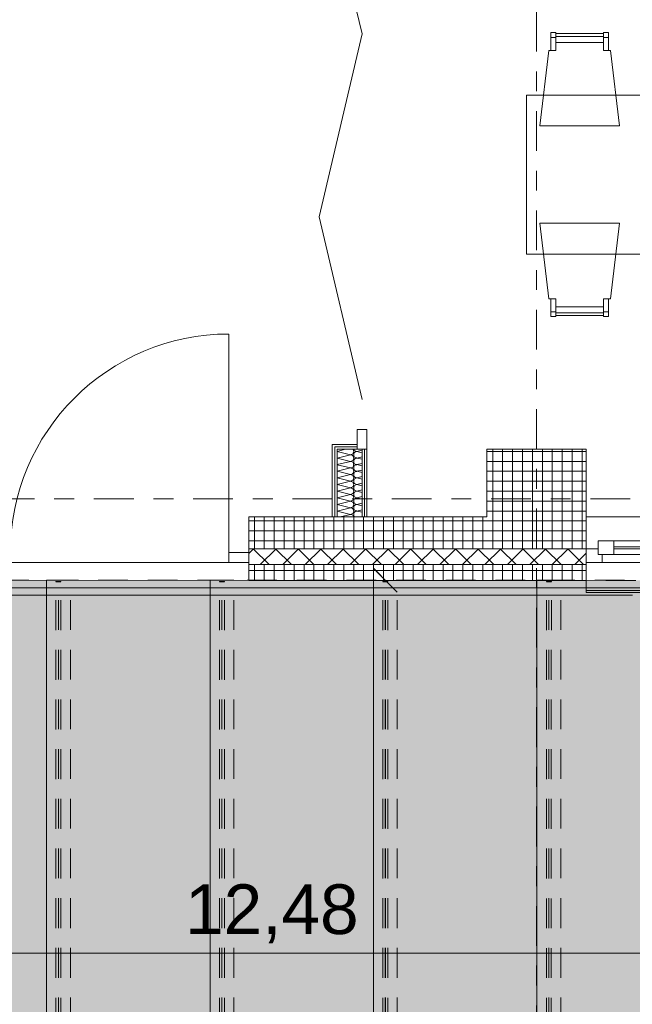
# Model space of a CAD drawing. Header units: metres. Extents: x -167 to 338, y -186 to 508.
# Tile 54 of 113: x 50.15 to 53.24, y 26.05 to 31. Entities that reach past the tile are written whole.
import ezdxf
from ezdxf.enums import TextEntityAlignment as Align

# ---------------------------------------------------------------- set-up
doc = ezdxf.new("R2010")
doc.units = ezdxf.units.M
doc.header["$MEASUREMENT"] = 0
for name, pattern in [('Raster', [0.4, 0.2, -0.1, 0, -0.1]), ('Strichlinie eng', [0.23, 0.15, -0.08]), ('Untersicht', [0.2, 0.15, -0.05])]:
    doc.linetypes.add(name, pattern=pattern)
for name, color, linetype in [('10 Stütze', 7, 'Continuous'), ('10 Wand außen', 7, 'Continuous'), ('20 Decke', 7, 'Continuous'), ('30 Dachaufbau', 7, 'Continuous'), ('30 Dachstuhl', 7, 'Continuous'), ('50 Möblierung', 7, 'Continuous'), ('60 Gelände 2D Übersicht', 7, 'Continuous'), ('80 Raum', 7, 'Continuous'), ('90 Achsraster', 7, 'Continuous'), ('94 Genehmigungsplanung Bemaßung', 7, 'Continuous')]:
    doc.layers.add(name, color=color, linetype=linetype)
doc.styles.add('ERSTELLTER_STIL_1', font='arial.ttf')
doc.styles.add('ERSTELLTER_STIL_2', font='arial.ttf')
doc.dimstyles.new('ERSTELLTER_STIL__1', dxfattribs={"dimtxt": 0.25, "dimasz": 0.19, "dimexe": 0.18, "dimexo": 0.1, "dimgap": 0, "dimtad": 1, "dimtih": 1, "dimtoh": 1, "dimzin": 0, "dimdsep": 46, "dimtxsty": 'ERSTELLTER_STIL_1', "dimblk": 'ARROWHEAD_6', "dimblk1": 'ARROWHEAD_6', "dimblk2": 'ARROWHEAD_6', "dimcen": 0.09, "dimclrd": 7, "dimclre": 7, "dimclrt": 7, "dimazin": 0, "dimtfac": 1, "dimtdec": 4, "dimtmove": 0, "dimatfit": 3, "dimfxl": 1, "dimtolj": 1, "dimtzin": 0, "dimarcsym": 0})
doc.dimstyles.new('ERSTELLTER_STIL__2', dxfattribs={"dimtxt": 0.25, "dimasz": 0.19, "dimexe": 0.18, "dimexo": 0.1, "dimgap": 0, "dimtad": 1, "dimzin": 0, "dimdsep": 46, "dimtxsty": 'ERSTELLTER_STIL_1', "dimblk": 'ARROWHEAD_6', "dimblk1": 'ARROWHEAD_6', "dimblk2": 'ARROWHEAD_6', "dimcen": 0.09, "dimclrd": 7, "dimclre": 7, "dimclrt": 7, "dimazin": 0, "dimtfac": 1, "dimtdec": 4, "dimtmove": 0, "dimatfit": 3, "dimfxl": 1, "dimtolj": 1, "dimtzin": 0, "dimarcsym": 0})
pattern_1 = [(0, (27236.132094, 33357.27905), (0, 0.05), []), (90, (27236.132094, 33357.27905), (-0.05, 0), [])]
pattern_2 = [(0, (27236.132094, 33357.27905), (0, 0.075), [0, -0.075])]

# ---------------------------------------------------------------- blocks, each defined once
blk = doc.blocks.new('Aufenthaltsraum_0-13_1_1', base_point=(49.8662, 32.5128))
at = {"layer": '80 Raum', "color": 7, "lineweight": 18, "insert": (48.7233, 30.5894), "char_height": 0.2, "attachment_point": 1, "style": 'ERSTELLTER_STIL_1'}
blk.add_mtext('\\A1;{\\pql;\\pt0,0.2;\\fArial|b0|i0|c0|p0;\\W1.000000;77,19\\fArial|b0|i0|c0|p0;\\W1.000000;\\A1{\\H.66x;\\S^  ;}\\fArial|b0|i0|c0|p0;\\W1.000000; m\\fArial|b0|i0|c0|p0;\\W1.000000;\\A1{\\H.66x;\\S2^  ;}}', dxfattribs=at)
at = {"layer": '80 Raum', "color": 7, "lineweight": 18, "style": 'ERSTELLTER_STIL_1'}
for tag, p in [('DUMMY_850', (50.7206, 31.4237)), ('ROOM_NAME', (48.7233, 31.378)), ('DUMMY_851', (49.2723, 31.0309)), ('ROOM_NUMBER', (48.7233, 30.9851)), ('DUMMY_852', (48.7233, 30.638))]:
    blk.add_attdef(tag, text='', height=0.2, dxfattribs=at).set_placement(p, align=Align.TOP_LEFT)
blk = doc.blocks.new('I-Träger gelocht 27')
at = {"layer": '30 Dachstuhl', "color": 7, "linetype": 'Untersicht', "lineweight": 13}
for p, q in [((5, 0.12), (0, 0.12)), ((5, 0), (5, 0.12)), ((5, 0), (5, 0.12)), ((0, 0.06), (5, 0.06)), ((0, 0), (5, 0))]:
    blk.add_line(p, q, dxfattribs=at)
at = {"layer": '30 Dachstuhl', "color": 7, "linetype": 'Untersicht', "lineweight": 13, "flags": 128}
blk.add_lwpolyline([(0, 0), (5, 0), (5, 0.12), (0, 0.12)], close=True, dxfattribs=at)
blk = doc.blocks.new('I-Träger gelocht 27_2')
at = {"layer": '30 Dachstuhl', "color": 7, "linetype": 'Untersicht', "lineweight": 13}
for p, q in [((5.06, 0.12), (0, 0.12)), ((4.94, 0), (5.06, 0.12)), ((4.94, 0), (5.06, 0.12)), ((0, 0.06), (5, 0.06)), ((0, 0), (4.94, 0))]:
    blk.add_line(p, q, dxfattribs=at)
at = {"layer": '30 Dachstuhl', "color": 7, "linetype": 'Untersicht', "lineweight": 13, "flags": 128}
blk.add_lwpolyline([(0, 0), (4.94, 0), (5.06, 0.12), (0, 0.12)], close=True, dxfattribs=at)
blk = doc.blocks.new('SHS kaltgewalzter Träger 27')
at = {"layer": '30 Dachstuhl', "color": 7, "linetype": 'Untersicht', "lineweight": 13}
for p, q in [((-0.0013, 0.0125), (4.9918, 0.0125)), ((-0.0007, 0), (4.9925, 0)), ((4.9931, 0.0125), (4.9918, 0.0125)), ((4.9918, 0.0125), (4.9918, -0.0125)), ((4.9919, -0.0105), (4.9919, 0.0105)), ((4.9919, 0.0105), (4.993, 0.0105)), ((4.993, 0.0105), (4.993, -0.0105)), ((4.9931, -0.0125), (4.9931, 0.0125)), ((-0.0013, -0.0125), (4.9918, -0.0125)), ((4.9918, -0.0125), (4.9931, -0.0125)), ((4.993, -0.0105), (4.9919, -0.0105))]:
    blk.add_line(p, q, dxfattribs=at)
blk = doc.blocks.new('4-Flügelfenster 27_4')
at = {"layer": '10 Wand außen', "color": 7, "linetype": 'Continuous', "lineweight": 13}
for p, q in [((-2.25, 0.16), (2.25, 0.16)), ((2.25, -0.22), (2.25, -0.07)), ((2.25, -0.21), (2.25, -0.16)), ((-2.25, -0.21), (2.25, -0.21)), ((-2.25, -0.22), (2.25, -0.22))]:
    blk.add_line(p, q, dxfattribs=at)
at = {"layer": '10 Wand außen', "color": 8, "linetype": 'Continuous', "lineweight": 18}
for p, q in [((2.25, 0), (2.25, 0.16)), ((2.25, -0.07), (2.25, 0)), ((2.25, -0.07), (2.25, 0)), ((2.25, -0.08), (2.25, -0.07)), ((2.25, -0.16), (2.25, -0.08))]:
    blk.add_line(p, q, dxfattribs=at)
at = {"layer": '10 Wand außen', "color": 7, "linetype": 'Continuous', "lineweight": 18}
for p, q in [((1.165, 0.04), (2.11, 0.04)), ((1.165, 0.01), (2.11, 0.01)), ((2.11, -0.03), (2.11, 0.04)), ((2.11, 0.04), (2.19, 0.04)), ((2.19, 0.04), (2.19, -0.03)), ((2.19, -0.03), (2.19, 0)), ((2.19, 0), (2.25, 0)), ((2.11, 0), (1.165, 0)), ((2.11, -0.03), (1.165, -0.03)), ((2.19, -0.03), (2.11, -0.03)), ((2.17, -0.07), (2.17, -0.03)), ((2.17, -0.03), (2.19, -0.03)), ((2.17, -0.07), (-2.17, -0.07)), ((2.25, -0.07), (2.17, -0.07))]:
    blk.add_line(p, q, dxfattribs=at)
at = {"layer": '10 Wand außen', "color": 7, "linetype": 'Strichlinie eng', "lineweight": 13}
blk.add_line((-2.25, -0.16), (2.25, -0.16), dxfattribs=at)
blk = doc.blocks.new('Eingang 02 2-Fl 27')
at = {"layer": '10 Wand außen', "color": 7, "linetype": 'Continuous', "lineweight": 18}
for p, q in [((-1.1, 0), (-1.1, 1.1)), ((1.1, 0), (1.1, 1.1)), ((-1.1, 0), (-1.2, 0)), ((-1.2, 0), (-1.2, -0.05)), ((-1.1, -0.04), (-1.1, 0)), ((1.1, -0.04), (1.1, 0)), ((1.1, 0), (1.2, 0)), ((1.2, 0), (1.2, -0.05)), ((-1.1, -0.05), (-1.1, -0.04)), ((1.1, -0.05), (1.1, -0.04)), ((-1.2, -0.05), (-1.1, -0.05)), ((1.2, -0.05), (1.1, -0.05))]:
    blk.add_line(p, q, dxfattribs=at)
at = {"layer": '10 Wand außen', "color": 8, "linetype": 'Continuous', "lineweight": 18}
for p, q in [((-1.2, 0.18), (-1.2, 0.02)), ((1.2, 0.18), (1.2, 0.02)), ((-1.2, 0.02), (-1.2, 0)), ((-1.2, 0), (-1.2, -0.05)), ((-1.2, 0), (-1.2, -0.05)), ((1.2, 0.02), (1.2, 0)), ((1.2, 0), (1.2, -0.05)), ((1.2, 0), (1.2, -0.05)), ((-1.2, -0.05), (-1.2, -0.06)), ((-1.2, -0.06), (-1.2, -0.14)), ((1.2, -0.05), (1.2, -0.06)), ((1.2, -0.06), (1.2, -0.14))]:
    blk.add_line(p, q, dxfattribs=at)
at = {"layer": '10 Wand außen', "color": 7, "linetype": 'Continuous', "lineweight": 13}
for centre, start, end in [((-1.1, 0), 0, 90), ((1.1, 0), 90, 180)]:
    blk.add_arc(centre, 1.1, start, end, dxfattribs=at)
blk = doc.blocks.new('*X122', base_point=(27236.1321, 33357.279))
at = {"layer": '10 Wand außen', "color": 8, "linetype": 'Continuous', "lineweight": 18}
for p, q in [((51.7913, 28.8397), (51.7491, 28.8291)), ((51.8293, 28.8383), (51.8282, 28.8397)), ((51.8308, 28.8354), (51.8293, 28.8383)), ((51.8318, 28.8323), (51.8308, 28.8354)), ((51.8333, 28.8397), (51.8334, 28.8393)), ((51.8334, 28.8393), (51.8349, 28.8365)), ((51.8349, 28.8365), (51.837, 28.8339)), ((51.8154, 28.8124), (51.7491, 28.829)), ((51.8154, 28.8124), (51.7491, 28.7958)), ((51.8154, 28.779), (51.7491, 28.7956)), ((51.8154, 28.8124), (51.8187, 28.8127)), ((51.8187, 28.8121), (51.8154, 28.8124)), ((51.8187, 28.8127), (51.8218, 28.8137)), ((51.8218, 28.8111), (51.8187, 28.8121)), ((51.8218, 28.8137), (51.8247, 28.8152)), ((51.8247, 28.8096), (51.8218, 28.8111)), ((51.8247, 28.8152), (51.8272, 28.8173)), ((51.8272, 28.8075), (51.8247, 28.8096)), ((51.8272, 28.8173), (51.8293, 28.8198)), ((51.8293, 28.805), (51.8272, 28.8075)), ((51.8272, 28.7839), (51.8293, 28.7865)), ((51.8293, 28.8198), (51.8308, 28.8227)), ((51.8308, 28.8021), (51.8293, 28.805)), ((51.8293, 28.7865), (51.8308, 28.7893)), ((51.8308, 28.8227), (51.8318, 28.8258)), ((51.8318, 28.799), (51.8308, 28.8021)), ((51.8308, 28.7893), (51.8318, 28.7925)), ((51.8321, 28.829), (51.8318, 28.8323)), ((51.8318, 28.8258), (51.8321, 28.829)), ((51.8321, 28.7957), (51.8318, 28.799)), ((51.8318, 28.7925), (51.8321, 28.7957)), ((51.8324, 28.8156), (51.8321, 28.8124)), ((51.8321, 28.8124), (51.8324, 28.8091)), ((51.8334, 28.8188), (51.8324, 28.8156)), ((51.8324, 28.8091), (51.8334, 28.806)), ((51.8349, 28.8216), (51.8334, 28.8188)), ((51.8334, 28.806), (51.8349, 28.8031)), ((51.8349, 28.7883), (51.8334, 28.7854)), ((51.837, 28.8242), (51.8349, 28.8216)), ((51.8349, 28.8031), (51.837, 28.8006)), ((51.837, 28.7908), (51.8349, 28.7883)), ((51.837, 28.8339), (51.8395, 28.8319)), ((51.8395, 28.8262), (51.837, 28.8242)), ((51.837, 28.8006), (51.8395, 28.7985)), ((51.8395, 28.7929), (51.837, 28.7908)), ((51.8395, 28.8319), (51.8424, 28.8303)), ((51.8424, 28.8278), (51.8395, 28.8262)), ((51.8395, 28.7985), (51.8424, 28.797)), ((51.8424, 28.7944), (51.8395, 28.7929)), ((51.8424, 28.8303), (51.8455, 28.8294)), ((51.8455, 28.8287), (51.8424, 28.8278)), ((51.8424, 28.797), (51.8455, 28.796)), ((51.8455, 28.7954), (51.8424, 28.7944)), ((51.8455, 28.8294), (51.8488, 28.829)), ((51.8488, 28.829), (51.8455, 28.8287)), ((51.8455, 28.796), (51.8488, 28.7957)), ((51.8488, 28.7957), (51.8455, 28.7954)), ((51.8741, 28.8354), (51.8488, 28.829)), ((51.8741, 28.8227), (51.8488, 28.829)), ((51.8741, 28.8021), (51.8488, 28.7957)), ((51.8741, 28.7894), (51.8488, 28.7957)), ((51.8154, 28.779), (51.7491, 28.7625)), ((51.8154, 28.7457), (51.7491, 28.7623)), ((51.8154, 28.7457), (51.7491, 28.7291)), ((51.8154, 28.779), (51.8187, 28.7794)), ((51.8187, 28.7787), (51.8154, 28.779)), ((51.8154, 28.7457), (51.8187, 28.746)), ((51.8187, 28.7454), (51.8154, 28.7457)), ((51.8187, 28.7794), (51.8218, 28.7803)), ((51.8218, 28.7778), (51.8187, 28.7787)), ((51.8187, 28.746), (51.8218, 28.747)), ((51.8218, 28.7444), (51.8187, 28.7454)), ((51.8218, 28.7803), (51.8247, 28.7819)), ((51.8247, 28.7762), (51.8218, 28.7778)), ((51.8218, 28.747), (51.8247, 28.7485)), ((51.8247, 28.7429), (51.8218, 28.7444)), ((51.8247, 28.7819), (51.8272, 28.7839)), ((51.8272, 28.7742), (51.8247, 28.7762)), ((51.8247, 28.7485), (51.8272, 28.7506)), ((51.8272, 28.7408), (51.8247, 28.7429)), ((51.8293, 28.7716), (51.8272, 28.7742)), ((51.8272, 28.7506), (51.8293, 28.7531)), ((51.8293, 28.7383), (51.8272, 28.7408)), ((51.8308, 28.7688), (51.8293, 28.7716)), ((51.8293, 28.7531), (51.8308, 28.756)), ((51.8308, 28.7354), (51.8293, 28.7383)), ((51.8318, 28.7656), (51.8308, 28.7688)), ((51.8308, 28.756), (51.8318, 28.7591)), ((51.8321, 28.7624), (51.8318, 28.7656)), ((51.8318, 28.7591), (51.8321, 28.7624)), ((51.8324, 28.7823), (51.8321, 28.779)), ((51.8321, 28.779), (51.8324, 28.7758)), ((51.8324, 28.749), (51.8321, 28.7457)), ((51.8321, 28.7457), (51.8324, 28.7425)), ((51.8334, 28.7854), (51.8324, 28.7823)), ((51.8324, 28.7758), (51.8334, 28.7727)), ((51.8334, 28.7521), (51.8324, 28.749)), ((51.8324, 28.7425), (51.8334, 28.7393)), ((51.8334, 28.7727), (51.8349, 28.7698)), ((51.8349, 28.755), (51.8334, 28.7521)), ((51.8334, 28.7393), (51.8349, 28.7365)), ((51.8349, 28.7698), (51.837, 28.7673)), ((51.837, 28.7575), (51.8349, 28.755)), ((51.8349, 28.7365), (51.837, 28.7339)), ((51.837, 28.7673), (51.8395, 28.7652)), ((51.8395, 28.7596), (51.837, 28.7575)), ((51.8395, 28.7652), (51.8424, 28.7637)), ((51.8424, 28.7611), (51.8395, 28.7596)), ((51.8424, 28.7637), (51.8455, 28.7627)), ((51.8455, 28.7621), (51.8424, 28.7611)), ((51.8455, 28.7627), (51.8488, 28.7624)), ((51.8488, 28.7624), (51.8455, 28.7621)), ((51.8741, 28.7687), (51.8488, 28.7624)), ((51.8741, 28.756), (51.8488, 28.7624)), ((51.8154, 28.7124), (51.7491, 28.729)), ((51.8154, 28.7124), (51.7491, 28.6958)), ((51.8154, 28.679), (51.7491, 28.6956)), ((51.8154, 28.7124), (51.8187, 28.7127)), ((51.8187, 28.7121), (51.8154, 28.7124)), ((51.8187, 28.7127), (51.8218, 28.7137)), ((51.8218, 28.7111), (51.8187, 28.7121)), ((51.8218, 28.7137), (51.8247, 28.7152)), ((51.8247, 28.7096), (51.8218, 28.7111)), ((51.8247, 28.7152), (51.8272, 28.7173)), ((51.8272, 28.7075), (51.8247, 28.7096)), ((51.8272, 28.7173), (51.8293, 28.7198)), ((51.8293, 28.705), (51.8272, 28.7075)), ((51.8293, 28.7198), (51.8308, 28.7227)), ((51.8308, 28.7021), (51.8293, 28.705)), ((51.8293, 28.6865), (51.8308, 28.6893)), ((51.8318, 28.7323), (51.8308, 28.7354)), ((51.8308, 28.7227), (51.8318, 28.7258)), ((51.8318, 28.699), (51.8308, 28.7021)), ((51.8308, 28.6893), (51.8318, 28.6925)), ((51.8321, 28.729), (51.8318, 28.7323)), ((51.8318, 28.7258), (51.8321, 28.729)), ((51.8321, 28.6957), (51.8318, 28.699)), ((51.8318, 28.6925), (51.8321, 28.6957)), ((51.8324, 28.7156), (51.8321, 28.7124)), ((51.8321, 28.7124), (51.8324, 28.7091)), ((51.8334, 28.7188), (51.8324, 28.7156)), ((51.8324, 28.7091), (51.8334, 28.706)), ((51.8349, 28.7216), (51.8334, 28.7188)), ((51.8334, 28.706), (51.8349, 28.7031)), ((51.8349, 28.6883), (51.8334, 28.6854)), ((51.837, 28.7242), (51.8349, 28.7216)), ((51.8349, 28.7031), (51.837, 28.7006)), ((51.837, 28.6908), (51.8349, 28.6883)), ((51.837, 28.7339), (51.8395, 28.7319)), ((51.8395, 28.7262), (51.837, 28.7242)), ((51.837, 28.7006), (51.8395, 28.6985)), ((51.8395, 28.6929), (51.837, 28.6908)), ((51.8395, 28.7319), (51.8424, 28.7303)), ((51.8424, 28.7278), (51.8395, 28.7262)), ((51.8395, 28.6985), (51.8424, 28.697)), ((51.8424, 28.6944), (51.8395, 28.6929)), ((51.8424, 28.7303), (51.8455, 28.7294)), ((51.8455, 28.7287), (51.8424, 28.7278)), ((51.8424, 28.697), (51.8455, 28.696)), ((51.8455, 28.6954), (51.8424, 28.6944)), ((51.8455, 28.7294), (51.8488, 28.729)), ((51.8488, 28.729), (51.8455, 28.7287)), ((51.8455, 28.696), (51.8488, 28.6957)), ((51.8488, 28.6957), (51.8455, 28.6954)), ((51.8741, 28.7354), (51.8488, 28.729)), ((51.8741, 28.7227), (51.8488, 28.729)), ((51.8741, 28.7021), (51.8488, 28.6957)), ((51.8741, 28.6894), (51.8488, 28.6957)), ((51.8154, 28.679), (51.7491, 28.6625)), ((51.8154, 28.6457), (51.7491, 28.6623)), ((51.8154, 28.6457), (51.7491, 28.6291)), ((51.8154, 28.679), (51.8187, 28.6794)), ((51.8187, 28.6787), (51.8154, 28.679)), ((51.8154, 28.6457), (51.8187, 28.646)), ((51.8187, 28.6454), (51.8154, 28.6457)), ((51.8187, 28.6794), (51.8218, 28.6803)), ((51.8218, 28.6778), (51.8187, 28.6787)), ((51.8187, 28.646), (51.8218, 28.647)), ((51.8218, 28.6444), (51.8187, 28.6454)), ((51.8218, 28.6803), (51.8247, 28.6819)), ((51.8247, 28.6762), (51.8218, 28.6778)), ((51.8218, 28.647), (51.8247, 28.6485)), ((51.8247, 28.6429), (51.8218, 28.6444)), ((51.8247, 28.6819), (51.8272, 28.6839)), ((51.8272, 28.6742), (51.8247, 28.6762)), ((51.8247, 28.6485), (51.8272, 28.6506)), ((51.8272, 28.6408), (51.8247, 28.6429)), ((51.8272, 28.6839), (51.8293, 28.6865)), ((51.8293, 28.6716), (51.8272, 28.6742)), ((51.8272, 28.6506), (51.8293, 28.6531)), ((51.8293, 28.6383), (51.8272, 28.6408)), ((51.8308, 28.6688), (51.8293, 28.6716)), ((51.8293, 28.6531), (51.8308, 28.656)), ((51.8308, 28.6354), (51.8293, 28.6383)), ((51.8318, 28.6656), (51.8308, 28.6688)), ((51.8308, 28.656), (51.8318, 28.6591)), ((51.8321, 28.6624), (51.8318, 28.6656)), ((51.8318, 28.6591), (51.8321, 28.6624)), ((51.8324, 28.6823), (51.8321, 28.679)), ((51.8321, 28.679), (51.8324, 28.6758)), ((51.8324, 28.649), (51.8321, 28.6457)), ((51.8321, 28.6457), (51.8324, 28.6425)), ((51.8334, 28.6854), (51.8324, 28.6823)), ((51.8324, 28.6758), (51.8334, 28.6727)), ((51.8334, 28.6521), (51.8324, 28.649)), ((51.8324, 28.6425), (51.8334, 28.6393)), ((51.8334, 28.6727), (51.8349, 28.6698)), ((51.8349, 28.655), (51.8334, 28.6521)), ((51.8334, 28.6393), (51.8349, 28.6365)), ((51.8349, 28.6698), (51.837, 28.6673)), ((51.837, 28.6575), (51.8349, 28.655)), ((51.837, 28.6673), (51.8395, 28.6652)), ((51.8395, 28.6596), (51.837, 28.6575)), ((51.8395, 28.6652), (51.8424, 28.6637)), ((51.8424, 28.6611), (51.8395, 28.6596)), ((51.8424, 28.6637), (51.8455, 28.6627)), ((51.8455, 28.6621), (51.8424, 28.6611)), ((51.8455, 28.6627), (51.8488, 28.6624)), ((51.8488, 28.6624), (51.8455, 28.6621)), ((51.8741, 28.6687), (51.8488, 28.6624)), ((51.8741, 28.656), (51.8488, 28.6624)), ((51.8154, 28.6124), (51.7491, 28.629)), ((51.8154, 28.6124), (51.7491, 28.5958)), ((51.8154, 28.579), (51.7491, 28.5956)), ((51.8154, 28.6124), (51.8187, 28.6127)), ((51.8187, 28.6121), (51.8154, 28.6124)), ((51.8187, 28.6127), (51.8218, 28.6137)), ((51.8218, 28.6111), (51.8187, 28.6121)), ((51.8218, 28.6137), (51.8247, 28.6152)), ((51.8247, 28.6096), (51.8218, 28.6111)), ((51.8247, 28.6152), (51.8272, 28.6173)), ((51.8272, 28.6075), (51.8247, 28.6096)), ((51.8272, 28.6173), (51.8293, 28.6198)), ((51.8293, 28.605), (51.8272, 28.6075)), ((51.8293, 28.6198), (51.8308, 28.6227)), ((51.8308, 28.6021), (51.8293, 28.605)), ((51.8293, 28.5865), (51.8308, 28.5893)), ((51.8318, 28.6323), (51.8308, 28.6354)), ((51.8308, 28.6227), (51.8318, 28.6258)), ((51.8318, 28.599), (51.8308, 28.6021)), ((51.8308, 28.5893), (51.8318, 28.5925)), ((51.8321, 28.629), (51.8318, 28.6323)), ((51.8318, 28.6258), (51.8321, 28.629)), ((51.8321, 28.5957), (51.8318, 28.599)), ((51.8318, 28.5925), (51.8321, 28.5957)), ((51.8324, 28.6156), (51.8321, 28.6124)), ((51.8321, 28.6124), (51.8324, 28.6091)), ((51.8334, 28.6188), (51.8324, 28.6156)), ((51.8324, 28.6091), (51.8334, 28.606)), ((51.8349, 28.6216), (51.8334, 28.6188)), ((51.8334, 28.606), (51.8349, 28.6031)), ((51.8349, 28.5883), (51.8334, 28.5854)), ((51.8349, 28.6365), (51.837, 28.6339)), ((51.837, 28.6242), (51.8349, 28.6216)), ((51.8349, 28.6031), (51.837, 28.6006)), ((51.837, 28.5908), (51.8349, 28.5883)), ((51.837, 28.6339), (51.8395, 28.6319)), ((51.8395, 28.6262), (51.837, 28.6242)), ((51.837, 28.6006), (51.8395, 28.5985)), ((51.8395, 28.5929), (51.837, 28.5908)), ((51.8395, 28.6319), (51.8424, 28.6303)), ((51.8424, 28.6278), (51.8395, 28.6262)), ((51.8395, 28.5985), (51.8424, 28.597)), ((51.8424, 28.5944), (51.8395, 28.5929)), ((51.8424, 28.6303), (51.8455, 28.6294)), ((51.8455, 28.6287), (51.8424, 28.6278)), ((51.8424, 28.597), (51.8455, 28.596)), ((51.8455, 28.5954), (51.8424, 28.5944)), ((51.8455, 28.6294), (51.8488, 28.629)), ((51.8488, 28.629), (51.8455, 28.6287)), ((51.8455, 28.596), (51.8488, 28.5957)), ((51.8488, 28.5957), (51.8455, 28.5954)), ((51.8741, 28.6354), (51.8488, 28.629)), ((51.8741, 28.6227), (51.8488, 28.629)), ((51.8741, 28.6021), (51.8488, 28.5957)), ((51.8741, 28.5894), (51.8488, 28.5957)), ((51.8154, 28.579), (51.7491, 28.5625)), ((51.8154, 28.5457), (51.7491, 28.5623)), ((51.8154, 28.5457), (51.7491, 28.5291)), ((51.8154, 28.579), (51.8187, 28.5794)), ((51.8187, 28.5787), (51.8154, 28.579)), ((51.8154, 28.5457), (51.8187, 28.546)), ((51.8187, 28.5454), (51.8154, 28.5457)), ((51.8187, 28.5794), (51.8218, 28.5803)), ((51.8218, 28.5778), (51.8187, 28.5787)), ((51.8187, 28.546), (51.8218, 28.547)), ((51.8218, 28.5444), (51.8187, 28.5454)), ((51.8218, 28.5803), (51.8247, 28.5819)), ((51.8247, 28.5762), (51.8218, 28.5778)), ((51.8218, 28.547), (51.8247, 28.5485)), ((51.8247, 28.5429), (51.8218, 28.5444)), ((51.8247, 28.5819), (51.8272, 28.5839)), ((51.8272, 28.5742), (51.8247, 28.5762)), ((51.8247, 28.5485), (51.8272, 28.5506)), ((51.8272, 28.5408), (51.8247, 28.5429)), ((51.8272, 28.5839), (51.8293, 28.5865)), ((51.8293, 28.5716), (51.8272, 28.5742)), ((51.8272, 28.5506), (51.8293, 28.5531)), ((51.8293, 28.5383), (51.8272, 28.5408)), ((51.8308, 28.5688), (51.8293, 28.5716)), ((51.8293, 28.5531), (51.8308, 28.556)), ((51.8308, 28.5354), (51.8293, 28.5383)), ((51.8318, 28.5656), (51.8308, 28.5688)), ((51.8308, 28.556), (51.8318, 28.5591)), ((51.8321, 28.5624), (51.8318, 28.5656)), ((51.8318, 28.5591), (51.8321, 28.5624)), ((51.8324, 28.5823), (51.8321, 28.579)), ((51.8321, 28.579), (51.8324, 28.5758)), ((51.8324, 28.549), (51.8321, 28.5457)), ((51.8321, 28.5457), (51.8324, 28.5425)), ((51.8334, 28.5854), (51.8324, 28.5823)), ((51.8324, 28.5758), (51.8334, 28.5727)), ((51.8334, 28.5521), (51.8324, 28.549)), ((51.8324, 28.5425), (51.8334, 28.5393)), ((51.8334, 28.5727), (51.8349, 28.5698)), ((51.8349, 28.555), (51.8334, 28.5521)), ((51.8334, 28.5393), (51.8349, 28.5365)), ((51.8349, 28.5698), (51.837, 28.5673)), ((51.837, 28.5575), (51.8349, 28.555)), ((51.837, 28.5673), (51.8395, 28.5652)), ((51.8395, 28.5596), (51.837, 28.5575)), ((51.8395, 28.5652), (51.8424, 28.5637)), ((51.8424, 28.5611), (51.8395, 28.5596)), ((51.8424, 28.5637), (51.8455, 28.5627)), ((51.8455, 28.5621), (51.8424, 28.5611)), ((51.8455, 28.5627), (51.8488, 28.5624)), ((51.8488, 28.5624), (51.8455, 28.5621)), ((51.8741, 28.5687), (51.8488, 28.5624)), ((51.8741, 28.556), (51.8488, 28.5624)), ((51.8154, 28.5124), (51.7491, 28.529)), ((51.8154, 28.5124), (51.7646, 28.4997)), ((51.8154, 28.5124), (51.8187, 28.5127)), ((51.8187, 28.5121), (51.8154, 28.5124)), ((51.8187, 28.5127), (51.8218, 28.5137)), ((51.8218, 28.5111), (51.8187, 28.5121)), ((51.8218, 28.5137), (51.8247, 28.5152)), ((51.8247, 28.5096), (51.8218, 28.5111)), ((51.8247, 28.5152), (51.8272, 28.5173)), ((51.8272, 28.5075), (51.8247, 28.5096)), ((51.8272, 28.5173), (51.8293, 28.5198)), ((51.8293, 28.505), (51.8272, 28.5075)), ((51.8293, 28.5198), (51.8308, 28.5227)), ((51.8308, 28.5021), (51.8293, 28.505)), ((51.8318, 28.5323), (51.8308, 28.5354)), ((51.8308, 28.5227), (51.8318, 28.5258)), ((51.8316, 28.4997), (51.8308, 28.5021)), ((51.8321, 28.529), (51.8318, 28.5323)), ((51.8318, 28.5258), (51.8321, 28.529)), ((51.8324, 28.5156), (51.8321, 28.5124)), ((51.8321, 28.5124), (51.8324, 28.5091)), ((51.8334, 28.5188), (51.8324, 28.5156)), ((51.8324, 28.5091), (51.8334, 28.506)), ((51.8349, 28.5216), (51.8334, 28.5188)), ((51.8334, 28.506), (51.8349, 28.5031)), ((51.8349, 28.5365), (51.837, 28.5339)), ((51.837, 28.5242), (51.8349, 28.5216)), ((51.8349, 28.5031), (51.837, 28.5006)), ((51.837, 28.5339), (51.8395, 28.5319)), ((51.8395, 28.5262), (51.837, 28.5242)), ((51.837, 28.5006), (51.8381, 28.4997)), ((51.8395, 28.5319), (51.8424, 28.5303)), ((51.8424, 28.5278), (51.8395, 28.5262)), ((51.8424, 28.5303), (51.8455, 28.5294)), ((51.8455, 28.5287), (51.8424, 28.5278)), ((51.8455, 28.5294), (51.8488, 28.529)), ((51.8488, 28.529), (51.8455, 28.5287)), ((51.8741, 28.5354), (51.8488, 28.529)), ((51.8741, 28.5227), (51.8488, 28.529)), ((51.8741, 28.5021), (51.8646, 28.4997))]:
    blk.add_line(p, q, dxfattribs=at)
blk = doc.blocks.new('Falttür 02 1-Fl 27')
at = {"layer": '10 Wand außen', "color": 7, "linetype": 'Continuous', "lineweight": 18}
for p, q in [((-2.6853, -0.025), (-1.7652, 0.1909)), ((-0.8451, -0.025), (-1.7652, 0.1909)), ((-0.8451, -0.025), (0.075, 0.1909)), ((-2.9353, -0.05), (-2.9353, 0)), ((-2.9353, 0), (-2.8353, 0)), ((-2.8353, 0), (-2.8353, -0.05)), ((-2.8353, -0.05), (-2.9353, -0.05))]:
    blk.add_line(p, q, dxfattribs=at)
at = {"layer": '10 Wand außen', "color": 7, "linetype": 'Continuous', "lineweight": 13}
for p, q in [((-2.9353, 0.125), (-2.9103, 0.125)), ((-2.9103, 0), (-2.9103, 0.125)), ((-2.9353, -0.025), (-2.9353, 0)), ((-2.9353, -0.025), (-2.9353, 0)), ((-2.9353, -0.0375), (-2.9353, -0.025)), ((-2.9353, -0.0375), (-2.9353, -0.025)), ((-2.9353, -0.05), (-2.9353, -0.0375)), ((-2.9353, -0.05), (-2.9353, -0.0375))]:
    blk.add_line(p, q, dxfattribs=at)
blk = doc.blocks.new('Standard-Rastermarker_139')
at = {"layer": '90 Achsraster', "color": 14, "linetype": 'Raster', "lineweight": 18, "true_color": 0xa80000}
blk.add_line((1, 0), (45.4427, 0), dxfattribs=at)
at = {"layer": '90 Achsraster', "color": 14, "lineweight": 18, "true_color": 0xa80000, "style": 'ERSTELLTER_STIL_2'}
for tag, p in [('AC_MarkerText_1_0', (-0.35, 0.15)), ('AC_MarkerText_1_1', (46.7927, 0.15))]:
    blk.add_attdef(tag, text='', height=0.3, dxfattribs=at).set_placement(p, align=Align.TOP_CENTER)
blk = doc.blocks.new('Tisch-Stuhlgruppe eckig 27')
at = {"layer": '50 Möblierung', "color": 7, "linetype": 'Continuous', "lineweight": 13}
for p, q in [((-2.2527, 0.695), (-2.0133, 0.695)), ((-2.2777, 0.69), (-2.2527, 0.69)), ((-1.9883, 0.69), (-2.0133, 0.69)), ((-2.2777, -0.69), (-2.2527, -0.69)), ((-1.9883, -0.69), (-2.0133, -0.69)), ((-2.2527, -0.695), (-2.0133, -0.695))]:
    blk.add_line(p, q, dxfattribs=at)
at = {"layer": '50 Möblierung', "color": 7, "linetype": 'Continuous', "lineweight": 13, "flags": 128}
for points in [[(-2.2777, 0.625), (-2.2527, 0.625), (-2.2527, 0.715), (-2.2777, 0.715)], [(-2.2527, 0.665), (-2.0133, 0.665), (-2.0133, 0.71), (-2.2527, 0.71)], [(-1.9883, 0.625), (-2.0133, 0.625), (-2.0133, 0.715), (-1.9883, 0.715)], [(-2.333, 0.245), (-1.933, 0.245), (-1.9783, 0.625), (-2.0133, 0.625), (-2.0133, 0.665), (-2.2527, 0.665), (-2.2527, 0.625), (-2.2878, 0.625)], [(-2.3997, -0.4), (2.3997, -0.4), (2.3997, 0.4), (-2.3997, 0.4)], [(-2.333, -0.245), (-1.933, -0.245), (-1.9783, -0.625), (-2.0133, -0.625), (-2.0133, -0.665), (-2.2527, -0.665), (-2.2527, -0.625), (-2.2878, -0.625)], [(-2.2777, -0.625), (-2.2527, -0.625), (-2.2527, -0.715), (-2.2777, -0.715)], [(-1.9883, -0.625), (-2.0133, -0.625), (-2.0133, -0.715), (-1.9883, -0.715)], [(-2.2527, -0.665), (-2.0133, -0.665), (-2.0133, -0.71), (-2.2527, -0.71)]]:
    blk.add_lwpolyline(points, close=True, dxfattribs=at)
blk = doc.blocks.new('UAP Träger 27')
at = {"layer": '30 Dachstuhl', "color": 7, "linetype": 'Continuous', "lineweight": 13}
for p, q in [((0, 0), (9.83, 0)), ((9.83, 0.0375), (4.915, 0.0375)), ((4.915, -0.0375), (9.83, -0.0375))]:
    blk.add_line(p, q, dxfattribs=at)
blk = doc.blocks.new('*D479', base_point=(27236.1321, 33357.279))
at = {"layer": '94 Genehmigungsplanung Bemaßung', "color": 7, "linetype": 'Continuous', "lineweight": 13}
for p, q in [((60.8659, 28.5997), (61.0659, 28.3997)), ((61.1534, 28.4997), (60.7784, 28.4997)), ((60.9659, 28.1797), (60.9659, 28.4997)), ((60.8659, 28.2797), (61.0659, 28.0797)), ((61.1534, 28.1797), (60.7784, 28.1797)), ((60.9659, 28.0297), (60.9659, 28.1797))]:
    blk.add_line(p, q, dxfattribs=at)
at = {"layer": '94 Genehmigungsplanung Bemaßung', "color": 7, "lineweight": 13, "insert": (60.9159, 27.6983), "char_height": 0.25, "attachment_point": 7, "rotation": 90, "style": 'ERSTELLTER_STIL_1'}
blk.add_mtext('\\A1;{\\pql;\\fArial|b0|i0|c0|p0;\\W1.000000;32}', dxfattribs=at)
blk = doc.blocks.new('ARROWHEAD_6')
at = {"color": 0, "linetype": 'Continuous', "lineweight": 0}
for p, q in [((-0.5, -0.5), (0.5, 0.5)), ((0, 0), (-1, 0))]:
    blk.add_line(p, q, dxfattribs=at)
blk = doc.blocks.new('*D480', base_point=(27236.1321, 33357.279))
at = {"layer": '94 Genehmigungsplanung Bemaßung', "color": 7, "linetype": 'Continuous', "lineweight": 13}
for p, q in [((60.8659, 34.8102), (61.0659, 34.6102)), ((61.1534, 34.7102), (60.7784, 34.7102)), ((60.9659, 28.4997), (60.9659, 34.7102)), ((60.8659, 28.5997), (61.0659, 28.3997)), ((61.1534, 28.4997), (60.7784, 28.4997))]:
    blk.add_line(p, q, dxfattribs=at)
at = {"layer": '94 Genehmigungsplanung Bemaßung', "color": 7, "lineweight": 13, "char_height": 0.25, "attachment_point": 7, "rotation": 90, "style": 'ERSTELLTER_STIL_1'}
for s, insert in [('\\A1;{\\pql;\\fArial|b0|i0|c0|p0;\\W1.000000;17\\fArial|b0|i0|c0|p0;\\W1.000000;\\A1{\\H.66x;\\S5^  ;}}', (60.9301, 34.103)), ('\\A1;{\\pql;\\fArial|b0|i0|c0|p0;\\W1.000000;6,21}', (60.9159, 31.0177))]:
    blk.add_mtext(s, dxfattribs=dict(at, insert=insert))
blk = doc.blocks.new('*D487', base_point=(27236.1321, 33357.279))
at = {"layer": '94 Genehmigungsplanung Bemaßung', "color": 7, "linetype": 'Continuous', "lineweight": 13}
for p, q in [((62.3525, 43.9997), (62.3525, 44.1497)), ((62.4525, 43.8997), (62.2525, 44.0997)), ((62.54, 43.9997), (62.165, 43.9997)), ((62.3525, 28.1797), (62.3525, 43.9997)), ((62.2525, 28.2797), (62.4525, 28.0797)), ((62.54, 28.1797), (62.165, 28.1797))]:
    blk.add_line(p, q, dxfattribs=at)
at = {"layer": '94 Genehmigungsplanung Bemaßung', "color": 7, "lineweight": 13, "insert": (62.3025, 35.6607), "char_height": 0.25, "attachment_point": 7, "rotation": 90, "style": 'ERSTELLTER_STIL_1'}
blk.add_mtext('\\A1;{\\pql;\\fArial|b0|i0|c0|p0;\\W1.000000;15,82}', dxfattribs=at)
blk = doc.blocks.new('*D506', base_point=(27236.1321, 33357.279))
at = {"layer": '94 Genehmigungsplanung Bemaßung', "color": 7, "linetype": 'Continuous', "lineweight": 13}
for p, q in [((45.363, 26.1165), (45.363, 26.4915)), ((57.8425, 26.1165), (57.8425, 26.4915)), ((45.463, 26.404), (45.263, 26.204)), ((57.9425, 26.404), (57.7425, 26.204)), ((45.363, 26.304), (57.8425, 26.304))]:
    blk.add_line(p, q, dxfattribs=at)
at = {"layer": '94 Genehmigungsplanung Bemaßung', "color": 7, "lineweight": 13, "char_height": 0.25, "attachment_point": 7, "style": 'ERSTELLTER_STIL_1'}
for s, insert in [('\\A1;{\\pql;\\fArial|b0|i0|c0|p0;\\W1.000000;12,48}', (50.9831, 26.354)), ('\\A1;{\\pql;\\fArial|b0|i0|c0|p0;\\W1.000000;32}', (57.3611, 26.354))]:
    blk.add_mtext(s, dxfattribs=dict(at, insert=insert))
blk = doc.blocks.new('Standard-Rastermarker_138')
at = {"layer": '90 Achsraster', "color": 14, "linetype": 'Raster', "lineweight": 18, "true_color": 0xa80000}
blk.add_line((1, 0), (24.6809, 0), dxfattribs=at)
at = {"layer": '90 Achsraster', "color": 14, "lineweight": 18, "true_color": 0xa80000, "style": 'ERSTELLTER_STIL_2'}
for tag, p in [('AC_MarkerText_1_0', (-0.5686, -0.0686)), ('AC_MarkerText_1_1', (25.8123, -0.0686))]:
    blk.add_attdef(tag, text='', height=0.3, rotation=90, dxfattribs=at).set_placement(p, align=Align.TOP_CENTER)

msp = doc.modelspace()

# ---------------------------------------------------------------- hatches: boundary and pattern name
at = {"layer": '10 Stütze', "linetype": 'Continuous', "lineweight": 18}
h = msp.add_hatch(dxfattribs=at)
h.set_pattern_fill('Beton__Fertigteil_Träger_1D', color=8, style=0, pattern_type=2)
h.set_pattern_definition(pattern_1)
h.paths.add_polyline_path([(52.5025, 28.4997), (53.0025, 28.4997), (53.0025, 28.8397), (52.5025, 28.8397)])
h = msp.add_hatch(dxfattribs=at)
h.set_pattern_fill('Beton__Fertigteil_Träger_1D', color=8, style=0, pattern_type=2)
h.set_pattern_definition(pattern_1)
h.paths.add_polyline_path([(53.0025, 28.4997), (52.5025, 28.4997), (52.5025, 28.3397), (53.0025, 28.3397)])
at = {"layer": '10 Wand außen', "linetype": 'Continuous', "lineweight": 13, "true_color": 0x000100}
h = msp.add_hatch(dxfattribs=at)
h.set_pattern_fill('Gipskarton_0001', color=98, style=0, pattern_type=2)
h.set_pattern_definition(pattern_2)
h.paths.add_polyline_path([(51.7241, 28.8647), (51.7241, 28.8397), (51.7366, 28.8397), (51.7366, 28.8522), (51.8491, 28.8522), (51.8491, 28.8647)])
h = msp.add_hatch(dxfattribs=at)
h.set_pattern_fill('Gipskarton_0001', color=98, style=0, pattern_type=2)
h.set_pattern_definition(pattern_2)
h.paths.add_polyline_path([(51.7241, 28.4997), (51.7366, 28.4997), (51.7366, 28.8397), (51.7241, 28.8397)])
h = msp.add_hatch(dxfattribs=at)
h.set_pattern_fill('Gipskarton_0001', color=98, style=0, pattern_type=2)
h.set_pattern_definition(pattern_2)
h.paths.add_polyline_path([(51.7366, 28.8522), (51.7366, 28.8397), (51.7491, 28.8397), (51.8491, 28.8397), (51.8491, 28.8522)])
h = msp.add_hatch(dxfattribs=at)
h.set_pattern_fill('Gipskarton_0001', color=98, style=0, pattern_type=2)
h.set_pattern_definition(pattern_2)
h.paths.add_polyline_path([(51.7366, 28.4997), (51.7491, 28.4997), (51.7491, 28.8397), (51.7366, 28.8397)])
h = msp.add_hatch(dxfattribs=at)
h.set_pattern_fill('Gipskarton_0001', color=98, style=0, pattern_type=2)
h.set_pattern_definition(pattern_2)
h.paths.add_polyline_path([(51.8741, 28.4997), (51.8866, 28.4997), (51.8866, 28.8397), (51.8741, 28.8397)])
h = msp.add_hatch(dxfattribs=at)
h.set_pattern_fill('Gipskarton_0001', color=98, style=0, pattern_type=2)
h.set_pattern_definition(pattern_2)
h.paths.add_polyline_path([(51.8866, 28.4997), (51.8991, 28.4997), (51.8991, 28.8397), (51.8866, 28.8397)])
at = {"layer": '10 Wand außen', "linetype": 'Continuous', "lineweight": 18}
h = msp.add_hatch(dxfattribs=at)
h.set_pattern_fill('Beton__Fertigteil_Träger_1D', color=8, style=0, pattern_type=2)
h.set_pattern_definition(pattern_1)
h.paths.add_polyline_path([(52.5025, 28.4997), (51.3034, 28.4997), (51.3034, 28.3397), (52.5025, 28.3397)])
h = msp.add_hatch(dxfattribs=at)
h.set_pattern_fill('Dämmung__hart_1_0001', color=8, style=0, pattern_type=2)
h.set_pattern_definition([(45, (27236.132094, 33357.27905), (-0.0565685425, 0.0565685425), []), (135, (27236.132094, 33357.27905), (0.0565685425, 0.0565685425), [])])
h.paths.add_polyline_path([(51.3034, 28.2597), (53.0025, 28.2597), (53.0025, 28.2697), (53.0025, 28.3397), (51.3034, 28.3397)])
h = msp.add_hatch(dxfattribs=at)
h.set_pattern_fill('Beton__Fertigteil_Träger_1D', color=8, style=0, pattern_type=2)
h.set_pattern_definition(pattern_1)
h.paths.add_polyline_path([(51.3034, 28.2597), (51.3034, 28.1797), (53.0025, 28.1797), (53.0025, 28.2597)])
at = {"layer": '60 Gelände 2D Übersicht', "linetype": 'Continuous', "lineweight": 18}
h = msp.add_hatch(dxfattribs=at)
h.set_pattern_fill('Ziegelstein___Pflasterun_4D', color=8, style=0, pattern_type=2)
h.set_pattern_definition([(0, (50.84469, 25.67968), (0, 0.2), []), (90, (50.8447, 25.67968), (-0.3, 0), [0.2, -0.2]), (90, (50.9947, 25.87968), (-0.3, 0), [0.2, -0.2])])
h.paths.add_polyline_path([(59.5867, 37.3509), (59.5867, 23.1797), (48.5688, 23.1797), (48.5688, 25.1797), (38.1469, 25.1797), (38.1469, 28.1797), (58.1625, 28.1797), (58.1625, 37.3509)])

# ---------------------------------------------------------------- linework, layer by layer
at = {"layer": '10 Stütze', "color": 7, "linetype": 'Continuous', "lineweight": 13, "flags": 128}
for points in [[(53.0025, 28.4997), (53.0025, 28.8397), (52.5025, 28.8397), (52.5025, 28.4997)], [(52.5025, 28.3397), (53.0025, 28.3397)]]:
    msp.add_lwpolyline(points, dxfattribs=at)
at = {"layer": '10 Wand außen', "color": 7, "linetype": 'Continuous', "lineweight": 13}
for p, q in [((51.8491, 28.8647), (51.7241, 28.8647)), ((51.7241, 28.8397), (51.7241, 28.8647)), ((51.7366, 28.8397), (51.7366, 28.8522)), ((51.7366, 28.8522), (51.8491, 28.8522)), ((51.7366, 28.8397), (51.7366, 28.4997)), ((51.7491, 28.8397), (51.7491, 28.4997)), ((51.7491, 28.8397), (51.8491, 28.8397)), ((51.8491, 28.8522), (51.8491, 28.8647)), ((51.8491, 28.8397), (51.8491, 28.8522)), ((51.8741, 28.8397), (51.8491, 28.8397)), ((51.8741, 28.4997), (51.8741, 28.8397)), ((51.8866, 28.8397), (51.8741, 28.8397)), ((51.8866, 28.4997), (51.8866, 28.8397)), ((51.8991, 28.8397), (51.8866, 28.8397)), ((52.5025, 28.3397), (51.3034, 28.3397)), ((53.0025, 28.2597), (51.3034, 28.2597))]:
    msp.add_line(p, q, dxfattribs=at)
at = {"layer": '10 Wand außen', "color": 8, "linetype": 'Continuous', "lineweight": 18}
for p, q in [((51.3034, 28.4997), (51.3034, 28.3397)), ((53.0025, 28.3397), (53.0025, 28.4997)), ((51.3034, 28.3397), (51.3034, 28.3197)), ((51.3034, 28.3197), (51.3034, 28.2697)), ((53.0025, 28.2697), (53.0025, 28.3397)), ((51.3034, 28.2697), (51.3034, 28.2597)), ((51.3034, 28.2597), (51.3034, 28.1797)), ((53.0025, 28.2597), (53.0025, 28.2697)), ((53.0025, 28.1797), (53.0025, 28.2597))]:
    msp.add_line(p, q, dxfattribs=at)
at = {"layer": '10 Wand außen', "color": 7, "linetype": 'Continuous', "lineweight": 13, "flags": 128}
for points in [[(51.7241, 28.8397), (51.7241, 28.4997)], [(51.8991, 28.4997), (51.8991, 28.8397)], [(52.5025, 28.4997), (51.3034, 28.4997)], [(51.7241, 28.4997), (51.8991, 28.4997)], [(51.3034, 28.1797), (53.0025, 28.1797)]]:
    msp.add_lwpolyline(points, dxfattribs=at)
at = {"layer": '20 Decke', "color": 7, "linetype": 'Continuous', "lineweight": 13, "flags": 128}
msp.add_lwpolyline([(43.0011, 28.4997), (47.5011, 28.4997), (47.5011, 28.8397), (48.0011, 28.8397), (48.0011, 28.4997), (48.9034, 28.4997), (48.9034, 28.2697), (51.3034, 28.2697), (51.3034, 28.4997), (52.5025, 28.4997), (52.5025, 28.8397), (53.0025, 28.8397), (53.0025, 28.4997), (57.5025, 28.4997), (57.5025, 28.8397), (57.8425, 28.8397), (57.8425, 33.3397), (57.5025, 33.3397), (57.5025, 33.8397), (57.8425, 33.8397), (57.8425, 38.3397)], dxfattribs=at)
msp.add_lwpolyline([(43.0011, 28.4997), (47.5011, 28.4997), (47.5011, 28.8397), (48.0011, 28.8397), (48.0011, 28.4997), (48.9034, 28.4997), (48.9034, 28.2697), (51.3034, 28.2697), (51.3034, 28.4997), (52.5025, 28.4997), (52.5025, 28.8397), (53.0025, 28.8397), (53.0025, 28.4997), (57.5025, 28.4997), (57.5025, 28.8397), (57.8425, 28.8397), (57.8425, 33.3397), (57.5025, 33.3397), (57.5025, 33.8397), (57.8425, 33.8397), (57.8425, 38.3397)], dxfattribs=at)
at = {"layer": '30 Dachaufbau', "color": 7, "linetype": 'Untersicht', "lineweight": 13, "flags": 128}
for points in [[(48.2957, 28.182), (58.1625, 28.182)], [(48.2957, 28.1809), (58.1625, 28.1809)]]:
    msp.add_lwpolyline(points, dxfattribs=at)

# ---------------------------------------------------------------- block references
at = {"layer": '10 Wand außen', "color": 7, "linetype": 'Continuous', "lineweight": 18, "rotation": 90}
msp.add_blockref('Falttür 02 1-Fl 27', (51.8491, 31.7749), dxfattribs=at)
at = {"layer": '10 Wand außen', "color": 7, "linetype": 'Continuous', "lineweight": 18, "xscale": -1}
for name, p in [('Eingang 02 2-Fl 27', (50.1034, 28.3197)), ('4-Flügelfenster 27_4', (55.2525, 28.3397))]:
    msp.add_blockref(name, p, dxfattribs=at)
at = {"layer": '10 Wand außen', "color": 7, "lineweight": 35}
msp.add_blockref('*X122', (27236.1321, 33357.279), dxfattribs=at)
at = {"layer": '30 Dachstuhl', "color": 7, "linetype": 'Untersicht', "lineweight": 13, "rotation": 89.99452551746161}
for name, p in [('I-Träger gelocht 27_2', (52.0514, 23.1809)), ('I-Träger gelocht 27', (50.4054, 23.1809)), ('SHS kaltgewalzter Träger 27', (50.3452, 23.1816)), ('I-Träger gelocht 27', (51.2284, 23.1809)), ('SHS kaltgewalzter Träger 27', (51.1681, 23.1816)), ('SHS kaltgewalzter Träger 27', (51.991, 23.1816)), ('I-Träger gelocht 27', (52.8744, 23.1809)), ('SHS kaltgewalzter Träger 27', (52.8144, 23.1815))]:
    msp.add_blockref(name, p, dxfattribs=at)
at = {"layer": '30 Dachstuhl', "color": 7, "linetype": 'Continuous', "lineweight": 13, "rotation": 179.9945255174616}
msp.add_blockref('UAP Träger 27', (58.1513, 28.1422), dxfattribs=at)
at = {"layer": '50 Möblierung', "color": 7, "linetype": 'Continuous', "lineweight": 18}
msp.add_blockref('Tisch-Stuhlgruppe eckig 27', (55.1028, 30.2222), dxfattribs=at)
at = {"layer": '80 Raum', "color": 7, "linetype": 'Continuous', "lineweight": 18}
msp.add_blockref('Aufenthaltsraum_0-13_1_1', (49.8662, 32.5128), dxfattribs=at).add_auto_attribs({'ROOM_NAME': 'Aufenthaltsraum', 'ROOM_NUMBER': '0-13'})
at = {"layer": '90 Achsraster', "color": 7, "linetype": 'Continuous', "lineweight": 18, "rotation": 270}
msp.add_blockref('Standard-Rastermarker_138', (52.7525, 47.5416), dxfattribs=at)
at = {"layer": '90 Achsraster', "color": 7, "linetype": 'Continuous', "lineweight": 18}
msp.add_blockref('Standard-Rastermarker_139', (13.5244, 28.5897), dxfattribs=at)

# ---------------------------------------------------------------- dimensions: what is measured, and where the dimension line sits
at = {"layer": '94 Genehmigungsplanung Bemaßung', "color": 7, "linetype": 'Continuous', "lineweight": 13}
for base, p1, p2, picture, middle in [((62.3525, 43.9997), (58.1625, 28.1797), (47.9546, 43.9997), '*D487', (62.1775, 36.0795)), ((60.9659, 34.7102), (57.5025, 28.4997), (51.5977, 34.7102), '*D480', (60.7909, 31.3413)), ((60.9659, 28.4997), (47.9568, 28.1797), (57.5025, 28.4997), '*D479', (60.7909, 27.8886))]:
    dim = msp.add_linear_dim(base=base, p1=p1, p2=p2, angle=90, dimstyle='ERSTELLTER_STIL__2', dxfattribs=at)
    dim.commit()
    dim.dimension.update_dxf_attribs({"geometry": picture, "text_midpoint": middle, "dimtype": 160, "text_rotation": 90})
dim = msp.add_linear_dim(base=(57.8425, 26.304), p1=(45.363, 30.9174), p2=(57.8425, 36.0897), dimstyle='ERSTELLTER_STIL__1', dxfattribs=at)
dim.commit()
dim.dimension.update_dxf_attribs({"geometry": '*D506', "text_midpoint": (51.4018, 26.479), "dimtype": 160})

doc.saveas('drawing.dxf')
